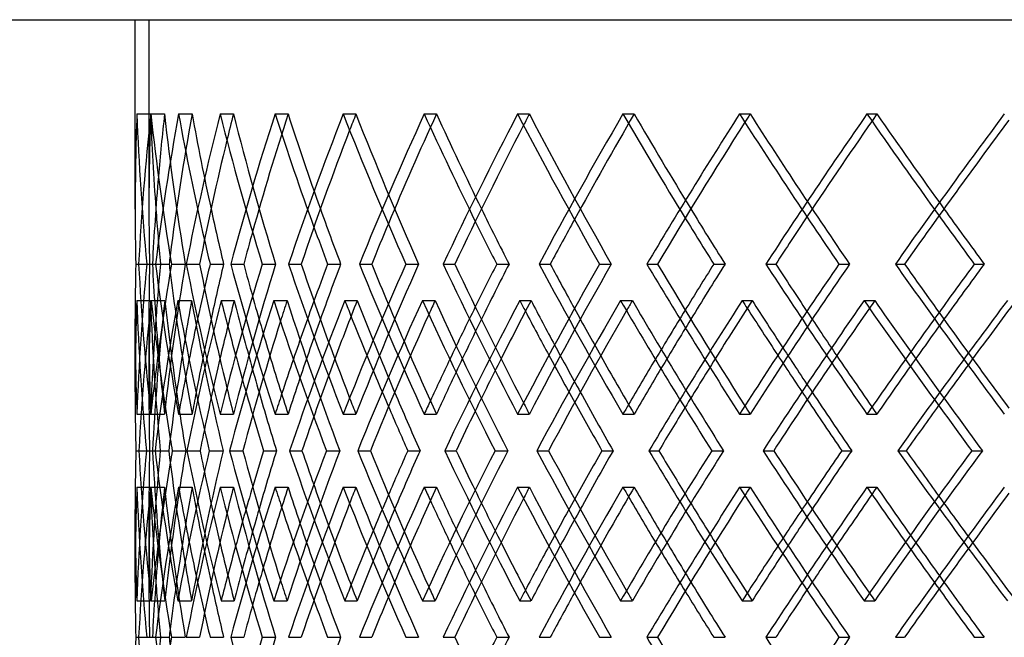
# Model space of a CAD drawing. Header units: millimetres. Extents: x -675 to 675, y -366 to 624.
# Tile 3 of 14: x -496 to -317, y 54 to 166. Entities that reach past the tile are written whole.
import ezdxf

# ---------------------------------------------------------------- set-up
doc = ezdxf.new("R2010")
doc.units = ezdxf.units.MM
doc.layers.add('HIDDEN', color=7, linetype='Continuous')
doc.layers.add('THICK', color=7, linetype='Continuous')

msp = doc.modelspace()

# ---------------------------------------------------------------- linework, layer by layer
at = {"layer": 'HIDDEN'}
for p, q in [((-472.5, 166), (-472.5, 131.61)), ((-472.5, 166), (472.5, 166)), ((-474.68, 148.86), (-472.18, 148.86)), ((-472.15, 148.86), (-469.67, 148.86)), ((-467.1, 148.86), (-464.64, 148.86)), ((-459.55, 148.86), (-457.14, 148.86)), ((-449.56, 148.86), (-447.19, 148.86)), ((-437.16, 148.86), (-434.86, 148.86)), ((-422.44, 148.86), (-420.21, 148.86)), ((-405.46, 148.86), (-403.32, 148.86)), ((-386.31, 148.86), (-384.28, 148.86)), ((-365.11, 148.86), (-363.19, 148.86)), ((-341.95, 148.86), (-340.15, 148.86)), ((-474.9, 121.57), (-472.39, 121.57)), ((-472.9, 121.57), (-471.87, 121.57)), ((-471.29, 121.57), (-468.82, 121.57)), ((-468.38, 121.57), (-465.9, 121.57)), ((-457.63, 121.57), (-455.26, 121.57)), ((-451.89, 121.57), (-449.47, 121.57)), ((-434.22, 121.57), (-431.99, 121.57)), ((-425.77, 121.57), (-423.46, 121.57)), ((-401.56, 121.57), (-399.52, 121.57)), ((-390.57, 121.57), (-388.43, 121.57)), ((-360.34, 121.57), (-358.53, 121.57)), ((-347.04, 121.57), (-345.12, 121.57)), ((-474.71, 114.93), (-472.2, 114.93)), ((-472.07, 114.93), (-469.6, 114.93)), ((-467.23, 114.93), (-464.74, 114.93)), ((-459.37, 114.93), (-456.99, 114.93)), ((-449.8, 114.93), (-447.37, 114.93)), ((-436.87, 114.93), (-434.64, 114.93)), ((-422.78, 114.93), (-420.47, 114.93)), ((-405.07, 114.93), (-403.03, 114.93)), ((-386.74, 114.93), (-384.6, 114.93)), ((-364.63, 114.93), (-362.83, 114.93)), ((-342.47, 114.93), (-340.54, 114.93)), ((-472.5, 111.53), (-472.5, 98.25)), ((-474.68, 94.27), (-472.18, 94.27)), ((-472.15, 94.27), (-469.67, 94.27)), ((-467.1, 94.27), (-464.64, 94.27)), ((-459.55, 94.27), (-457.14, 94.27)), ((-449.56, 94.27), (-447.19, 94.27)), ((-437.16, 94.27), (-434.86, 94.27)), ((-422.44, 94.27), (-420.21, 94.27)), ((-405.46, 94.27), (-403.32, 94.27)), ((-386.31, 94.27), (-384.28, 94.27)), ((-365.11, 94.27), (-363.19, 94.27)), ((-341.95, 94.27), (-340.15, 94.27)), ((-474.32, 87.63), (-471.84, 87.63)), ((-472.96, 87.63), (-472.38, 87.63)), ((-472.96, 87.63), (-470.44, 87.63)), ((-465.58, 87.63), (-463.19, 87.63)), ((-461.51, 87.63), (-459.01, 87.63)), ((-446.91, 87.63), (-444.67, 87.63)), ((-440.23, 87.63), (-437.79, 87.63)), ((-418.72, 87.63), (-416.67, 87.63)), ((-409.57, 87.63), (-407.25, 87.63)), ((-381.6, 87.63), (-379.79, 87.63)), ((-370.18, 87.63), (-368.02, 87.63)), ((-336.35, 87.63), (-334.81, 87.63)), ((-322.89, 87.63), (-320.96, 87.63)), ((-474.68, 81), (-472.18, 81)), ((-472.15, 81), (-469.67, 81)), ((-467.1, 81), (-464.64, 81)), ((-459.55, 81), (-457.14, 81)), ((-449.56, 81), (-447.19, 81)), ((-437.16, 81), (-434.86, 81)), ((-422.44, 81), (-420.21, 81)), ((-405.46, 81), (-403.32, 81)), ((-386.31, 81), (-384.28, 81)), ((-365.11, 81), (-363.19, 81)), ((-341.95, 81), (-340.15, 81)), ((-472.5, 77.01), (-472.5, 63.74)), ((-474.71, 60.34), (-472.2, 60.34)), ((-472.07, 60.34), (-469.6, 60.34)), ((-467.23, 60.34), (-464.74, 60.34)), ((-459.37, 60.34), (-456.99, 60.34)), ((-449.8, 60.34), (-447.37, 60.34)), ((-436.87, 60.34), (-434.64, 60.34)), ((-422.78, 60.34), (-420.47, 60.34)), ((-405.07, 60.34), (-403.03, 60.34)), ((-386.74, 60.34), (-384.6, 60.34)), ((-364.63, 60.34), (-362.83, 60.34)), ((-342.47, 60.34), (-340.54, 60.34)), ((-474.9, 53.7), (-472.39, 53.7)), ((-472.9, 53.7), (-471.87, 53.7)), ((-471.29, 53.7), (-468.82, 53.7)), ((-468.38, 53.7), (-465.9, 53.7)), ((-457.63, 53.7), (-455.26, 53.7)), ((-451.89, 53.7), (-449.47, 53.7)), ((-434.22, 53.7), (-431.99, 53.7)), ((-425.77, 53.7), (-423.46, 53.7)), ((-401.56, 53.7), (-399.52, 53.7)), ((-390.57, 53.7), (-388.43, 53.7)), ((-360.34, 53.7), (-358.53, 53.7)), ((-347.04, 53.7), (-345.12, 53.7))]:
    msp.add_line(p, q, dxfattribs=at)
for centre, major_axis, ratio, start_param, end_param in [((0, 148.86), (341.95, 341.95), 0.964121, 2.337929, 2.37446), ((0, 148.86), (341.95, -341.95), 0.964121, -2.337929, -2.280428), ((0, 148.86), (340.15, 340.15), 0.964121, 2.337929, 2.37446), ((0, 148.86), (340.15, -340.15), 0.964121, -2.337929, -2.301399), ((0, 148.86), (365.11, 365.11), 0.832206, 2.264869, 2.322371), ((0, 148.86), (351.9, 351.9), 0.896004, 2.301399, 2.325452), ((0, 148.86), (351.9, -351.9), 0.896004, -2.301399, -2.243593), ((0, 148.86), (363.19, 363.19), 0.832206, 2.264869, 2.319488), ((0, 148.86), (365.11, -365.11), 0.832206, -2.264869, -2.216615), ((0, 148.86), (363.19, -363.19), 0.832206, -2.264869, -2.228339), ((0, 148.86), (373.98, 373.98), 0.772175, 2.228339, 2.238459), ((0, 148.86), (386.31, 386.31), 0.715439, 2.191809, 2.24931), ((0, 148.86), (373.98, -373.98), 0.772175, -2.228339, -2.170533), ((0, 148.86), (384.28, 384.28), 0.715439, 2.191809, 2.237232), ((0, 148.86), (386.31, -386.31), 0.715439, -2.191809, -2.148492), ((0, 148.86), (384.28, -384.28), 0.715439, -2.191809, -2.155279), ((0, 148.86), (394.06, 394.06), 0.661594, 2.155279, 2.161504), ((0, 148.86), (394.06, -394.06), 0.661594, -2.155279, -2.097473), ((0, 148.86), (405.46, 405.46), 0.610291, 2.118749, 2.17625), ((0, 148.86), (403.32, 403.32), 0.610291, 2.118749, 2.16102), ((0, 148.86), (405.46, -405.46), 0.610291, -2.118749, -2.077625), ((0, 148.86), (403.32, -403.32), 0.610291, -2.118749, -2.082218), ((0, 148.86), (412.04, 412.04), 0.561227, 2.082218, 2.086553), ((0, 148.86), (412.04, -412.04), 0.561227, -2.082218, -2.024412), ((0, 148.86), (422.44, 422.44), 0.514135, 2.045688, 2.10319), ((0, 148.86), (420.21, 420.21), 0.514135, 2.045688, 2.086314), ((0, 148.86), (422.44, -422.44), 0.514135, -2.045688, -2.005846), ((0, 148.86), (420.21, -420.21), 0.514135, -2.045688, -2.009158), ((0, 148.86), (427.82, 427.82), 0.468781, 2.009158, 2.012337), ((0, 148.86), (427.82, -427.82), 0.468781, -2.009158, -1.951352), ((0, 148.86), (437.16, 437.16), 0.424954, 1.972628, 2.03013), ((0, 148.86), (434.86, 434.86), 0.424954, 1.972628, 2.012208), ((0, 148.86), (437.16, -437.16), 0.424954, -1.972628, -1.933657), ((0, 148.86), (434.86, -434.86), 0.424954, -1.972628, -1.936098), ((0, 148.86), (340.15, 340.15), 0.964121, 2.37446, 2.395736), ((0, 94.27), (341.95, 341.95), 0.964121, 2.280428, 2.337929), ((0, 94.27), (340.15, -340.15), 0.964121, -2.395736, -2.37446), ((0, 94.27), (365.11, -365.11), 0.832206, -2.322371, -2.264869), ((0, 94.27), (351.9, 351.9), 0.896004, 2.243593, 2.301399), ((0, 94.27), (363.19, -363.19), 0.832206, -2.319488, -2.287347), ((0, 94.27), (386.31, -386.31), 0.715439, -2.24931, -2.191809), ((0, 94.27), (373.98, 373.98), 0.772175, 2.170533, 2.228339), ((0, 94.27), (394.06, 394.06), 0.661594, 2.097473, 2.155279), ((0, 94.27), (405.46, -405.46), 0.610291, -2.17625, -2.118749), ((0, 94.27), (412.04, 412.04), 0.561227, 2.024412, 2.082218), ((0, 94.27), (422.44, -422.44), 0.514135, -2.10319, -2.045688), ((0, 94.27), (427.82, 427.82), 0.468781, 1.951352, 2.009158), ((0, 94.27), (437.16, -437.16), 0.424954, -2.03013, -1.972628), ((0, 94.27), (365.11, 365.11), 0.832206, 2.216615, 2.243859), ((0, 148.86), (365.11, 365.11), 0.832206, 2.336369, 2.394137), ((0, 81), (340.15, -340.15), 0.964121, -2.409808, -2.37446), ((0, 148.86), (340.15, 340.15), 0.964121, 2.409808, 2.467885), ((0, 81), (365.11, -365.11), 0.832206, -2.336369, -2.28343), ((0, 81), (351.9, 351.9), 0.896004, 2.229521, 2.244138), ((0, 148.86), (386.31, 386.31), 0.715439, 2.263308, 2.321077), ((0, 148.86), (351.9, -351.9), 0.896004, -2.229521, -2.171443), ((0, 81), (386.31, -386.31), 0.715439, -2.263308, -2.25349), ((0, 94.27), (384.28, -384.28), 0.715439, -2.237232, -2.214287), ((0, 81), (373.98, 373.98), 0.772175, 2.156461, 2.164438), ((0, 148.86), (373.98, -373.98), 0.772175, -2.156461, -2.098383), ((0, 148.86), (405.46, 405.46), 0.610291, 2.190248, 2.248017), ((0, 94.27), (386.31, 386.31), 0.715439, 2.148492, 2.170799), ((0, 81), (405.46, -405.46), 0.610291, -2.190248, -2.184269), ((0, 81), (394.06, 394.06), 0.661594, 2.0834, 2.088752), ((0, 148.86), (394.06, -394.06), 0.661594, -2.0834, -2.025323), ((0, 148.86), (422.44, 422.44), 0.514135, 2.117188, 2.174956), ((0, 81), (422.44, -422.44), 0.514135, -2.117188, -2.113079), ((0, 81), (412.04, 412.04), 0.561227, 2.01034, 2.014238), ((0, 148.86), (412.04, -412.04), 0.561227, -2.01034, -1.952262), ((0, 148.86), (437.16, 437.16), 0.424954, 2.044127, 2.101896), ((0, 81), (437.16, -437.16), 0.424954, -2.044127, -2.041163), ((0, 81), (427.82, 427.82), 0.468781, 1.93728, 1.940221), ((0, 148.86), (427.82, -427.82), 0.468781, -1.93728, -1.879202), ((0, 148.86), (449.56, 449.56), 0.341153, 1.971067, 2.028836), ((0, 81), (363.19, -363.19), 0.832206, -2.335455, -2.301399), ((0, 94.27), (403.32, -403.32), 0.610291, -2.16102, -2.141226), ((0, 94.27), (405.46, 405.46), 0.610291, 2.077625, 2.097739), ((0, 94.27), (420.21, -420.21), 0.514135, -2.086314, -2.068166), ((0, 94.27), (422.44, 422.44), 0.514135, 2.005846, 2.024678), ((0, 94.27), (434.86, -434.86), 0.424954, -2.012208, -1.995106), ((0, 94.27), (341.95, -341.95), 0.964121, -2.37446, -2.337929), ((0, 94.27), (340.15, -340.15), 0.964121, -2.37446, -2.337929), ((0, 94.27), (340.15, 340.15), 0.964121, 2.301399, 2.337929), ((0, 148.86), (363.19, 363.19), 0.832206, 2.344893, 2.394825), ((0, 94.27), (363.19, 363.19), 0.832206, 2.228339, 2.256577), ((0, 94.27), (384.28, 384.28), 0.715439, 2.155279, 2.177978), ((0, 94.27), (403.32, 403.32), 0.610291, 2.082218, 2.102562), ((0, 94.27), (420.21, 420.21), 0.514135, 2.009158, 2.028153), ((0, 94.27), (437.16, 437.16), 0.424954, 1.933657, 1.951618), ((0, 94.27), (434.86, 434.86), 0.424954, 1.936098, 1.954188), ((0, 81), (384.28, -384.28), 0.715439, -2.251722, -2.228339), ((0, 81), (403.32, -403.32), 0.610291, -2.175251, -2.155279), ((0, 94.27), (351.9, -351.9), 0.896004, -2.325452, -2.301399), ((0, 81), (420.21, -420.21), 0.514135, -2.100456, -2.082218), ((0, 81), (434.86, -434.86), 0.424954, -2.026309, -2.009158), ((0, 148.86), (384.28, 384.28), 0.715439, 2.286184, 2.313583), ((0, 81), (386.31, -386.31), 0.715439, -2.242317, -2.219498), ((0, 148.86), (403.32, 403.32), 0.610291, 2.213123, 2.235553), ((0, 81), (405.46, -405.46), 0.610291, -2.169257, -2.14957), ((0, 148.86), (420.21, 420.21), 0.514135, 2.140063, 2.160286), ((0, 81), (422.44, -422.44), 0.514135, -2.096197, -2.078145), ((0, 148.86), (434.86, 434.86), 0.424954, 2.067003, 2.085937), ((0, 81), (437.16, -437.16), 0.424954, -2.023137, -2.006125), ((0, 148.86), (447.19, 447.19), 0.341153, 1.993943, 2.012001), ((0, 94.27), (365.11, 365.11), 0.832206, 2.25062, 2.264869), ((0, 94.27), (373.98, -373.98), 0.772175, -2.238459, -2.228339), ((0, 81), (340.15, -340.15), 0.964121, -2.37446, -2.351972), ((0, 94.27), (386.31, 386.31), 0.715439, 2.184095, 2.191809), ((0, 94.27), (394.06, -394.06), 0.661594, -2.161504, -2.155279), ((0, 94.27), (405.46, 405.46), 0.610291, 2.11363, 2.118749), ((0, 94.27), (412.04, -412.04), 0.561227, -2.086553, -2.082218), ((0, 94.27), (422.44, 422.44), 0.514135, 2.04201, 2.045688), ((0, 94.27), (427.82, -427.82), 0.468781, -2.012337, -2.009158), ((0, 94.27), (437.16, 437.16), 0.424954, 1.969898, 1.972628), ((0, 26.4), (365.11, -365.11), 0.832206, -2.394137, -2.336369), ((0, 94.27), (340.15, 340.15), 0.964121, 2.351972, 2.37446), ((0, 26.4), (340.15, -340.15), 0.964121, -2.467885, -2.409808), ((0, 26.4), (363.19, -363.19), 0.832206, -2.394825, -2.344893), ((0, 26.4), (386.31, -386.31), 0.715439, -2.321077, -2.263308), ((0, 26.4), (351.9, 351.9), 0.896004, 2.171443, 2.229521), ((0, 26.4), (373.98, 373.98), 0.772175, 2.098383, 2.156461), ((0, 26.4), (405.46, -405.46), 0.610291, -2.248017, -2.190248), ((0, 26.4), (394.06, 394.06), 0.661594, 2.025323, 2.0834), ((0, 26.4), (422.44, -422.44), 0.514135, -2.174956, -2.117188), ((0, 26.4), (412.04, 412.04), 0.561227, 1.952262, 2.01034), ((0, 26.4), (437.16, -437.16), 0.424954, -2.101896, -2.044127), ((0, 26.4), (427.82, 427.82), 0.468781, 1.879202, 1.93728), ((0, 26.4), (449.56, -449.56), 0.341153, -2.028836, -1.971067), ((0, 94.27), (365.11, 365.11), 0.832206, 2.28343, 2.336369), ((0, 26.4), (384.28, -384.28), 0.715439, -2.313583, -2.286184), ((0, 81), (341.95, 341.95), 0.964121, 2.337929, 2.37446), ((0, 81), (341.95, -341.95), 0.964121, -2.337929, -2.280428), ((0, 81), (340.15, 340.15), 0.964121, 2.337929, 2.37446), ((0, 81), (340.15, -340.15), 0.964121, -2.337929, -2.301399), ((0, 81), (365.11, 365.11), 0.832206, 2.264869, 2.322371), ((0, 81), (351.9, 351.9), 0.896004, 2.301399, 2.325452), ((0, 81), (351.9, -351.9), 0.896004, -2.301399, -2.243593), ((0, 81), (365.11, -365.11), 0.832206, -2.264869, -2.25062), ((0, 81), (373.98, 373.98), 0.772175, 2.228339, 2.238459), ((0, 81), (386.31, 386.31), 0.715439, 2.191809, 2.24931), ((0, 81), (373.98, -373.98), 0.772175, -2.228339, -2.170533), ((0, 94.27), (386.31, 386.31), 0.715439, 2.219498, 2.242317), ((0, 81), (386.31, -386.31), 0.715439, -2.191809, -2.184095), ((0, 26.4), (403.32, -403.32), 0.610291, -2.235553, -2.213123), ((0, 81), (394.06, 394.06), 0.661594, 2.155279, 2.161504), ((0, 81), (394.06, -394.06), 0.661594, -2.155279, -2.097473), ((0, 81), (405.46, 405.46), 0.610291, 2.118749, 2.17625), ((0, 81), (405.46, -405.46), 0.610291, -2.118749, -2.11363), ((0, 81), (412.04, 412.04), 0.561227, 2.082218, 2.086553), ((0, 81), (412.04, -412.04), 0.561227, -2.082218, -2.024412), ((0, 81), (422.44, 422.44), 0.514135, 2.045688, 2.10319), ((0, 81), (422.44, -422.44), 0.514135, -2.045688, -2.04201), ((0, 81), (427.82, 427.82), 0.468781, 2.009158, 2.012337), ((0, 81), (427.82, -427.82), 0.468781, -2.009158, -1.951352), ((0, 81), (437.16, 437.16), 0.424954, 1.972628, 2.03013), ((0, 81), (437.16, -437.16), 0.424954, -1.972628, -1.969898), ((0, 94.27), (405.46, 405.46), 0.610291, 2.14957, 2.169257), ((0, 26.4), (420.21, -420.21), 0.514135, -2.160286, -2.140063), ((0, 94.27), (422.44, 422.44), 0.514135, 2.078145, 2.096197), ((0, 26.4), (434.86, -434.86), 0.424954, -2.085937, -2.067003), ((0, 26.4), (447.19, -447.19), 0.341153, -2.012001, -1.993943), ((0, 94.27), (340.15, 340.15), 0.964121, 2.37446, 2.409808), ((0, 94.27), (363.19, 363.19), 0.832206, 2.301399, 2.335455), ((0, 81), (363.19, -363.19), 0.832206, -2.256577, -2.228339), ((0, 94.27), (384.28, 384.28), 0.715439, 2.228339, 2.251722), ((0, 94.27), (403.32, 403.32), 0.610291, 2.155279, 2.175251), ((0, 94.27), (420.21, 420.21), 0.514135, 2.082218, 2.100456), ((0, 94.27), (437.16, 437.16), 0.424954, 2.006125, 2.023137), ((0, 94.27), (434.86, 434.86), 0.424954, 2.009158, 2.026309), ((0, 81), (384.28, -384.28), 0.715439, -2.177978, -2.155279), ((0, 81), (403.32, -403.32), 0.610291, -2.102562, -2.082218), ((0, 81), (420.21, -420.21), 0.514135, -2.028153, -2.009158), ((0, 81), (434.86, -434.86), 0.424954, -1.954188, -1.936098), ((0, 81), (363.19, 363.19), 0.832206, 2.287347, 2.319488), ((0, 81), (365.11, -365.11), 0.832206, -2.243859, -2.216615), ((0, 81), (384.28, 384.28), 0.715439, 2.214287, 2.237232), ((0, 81), (386.31, -386.31), 0.715439, -2.170799, -2.148492), ((0, 81), (403.32, 403.32), 0.610291, 2.141226, 2.16102), ((0, 81), (405.46, -405.46), 0.610291, -2.097739, -2.077625), ((0, 81), (420.21, 420.21), 0.514135, 2.068166, 2.086314), ((0, 81), (422.44, -422.44), 0.514135, -2.024678, -2.005846), ((0, 81), (434.86, 434.86), 0.424954, 1.995106, 2.012208), ((0, 81), (437.16, -437.16), 0.424954, -1.951618, -1.933657), ((0, 94.27), (351.9, -351.9), 0.896004, -2.244138, -2.229521), ((0, 94.27), (386.31, 386.31), 0.715439, 2.25349, 2.263308), ((0, 81), (340.15, 340.15), 0.964121, 2.37446, 2.395736), ((0, 94.27), (373.98, -373.98), 0.772175, -2.164438, -2.156461), ((0, 94.27), (405.46, 405.46), 0.610291, 2.184269, 2.190248), ((0, 94.27), (394.06, -394.06), 0.661594, -2.088752, -2.0834), ((0, 94.27), (422.44, 422.44), 0.514135, 2.113079, 2.117188), ((0, 94.27), (412.04, -412.04), 0.561227, -2.014238, -2.01034), ((0, 94.27), (437.16, 437.16), 0.424954, 2.041163, 2.044127), ((0, 94.27), (427.82, -427.82), 0.468781, -1.940221, -1.93728), ((0, 26.4), (365.11, -365.11), 0.832206, -2.322371, -2.264869), ((0, 26.4), (386.31, -386.31), 0.715439, -2.24931, -2.191809), ((0, 26.4), (373.98, 373.98), 0.772175, 2.170533, 2.228339), ((0, 26.4), (427.82, 427.82), 0.468781, 1.951352, 2.009158), ((0, 26.4), (437.16, -437.16), 0.424954, -2.03013, -1.972628)]:
    msp.add_ellipse(centre, major_axis=major_axis, ratio=ratio, start_param=start_param, end_param=end_param, dxfattribs=at)
at = {"layer": 'THICK'}
for p, q in [((-675, 166), (675, 166)), ((-475, 131.52), (-475, 166)), ((-474.36, 121.57), (-471.87, 121.57)), ((-471.87, 121.57), (-470.4, 121.57)), ((-465.7, 121.57), (-463.28, 121.57)), ((-461.37, 121.57), (-458.91, 121.57)), ((-447.12, 121.57), (-444.81, 121.57)), ((-440, 121.57), (-437.63, 121.57)), ((-419.01, 121.57), (-416.87, 121.57)), ((-409.26, 121.57), (-407.03, 121.57)), ((-381.97, 121.57), (-380.04, 121.57)), ((-369.79, 121.57), (-367.75, 121.57)), ((-336.78, 121.57), (-335.11, 121.57)), ((-322.44, 121.57), (-320.64, 121.57)), ((-475, 98.35), (-475, 111.62)), ((-474.88, 87.63), (-472.96, 87.63)), ((-471.38, 87.63), (-468.89, 87.63)), ((-468.26, 87.63), (-465.8, 87.63)), ((-457.83, 87.63), (-455.41, 87.63)), ((-451.66, 87.63), (-449.29, 87.63)), ((-434.53, 87.63), (-432.23, 87.63)), ((-425.43, 87.63), (-423.21, 87.63)), ((-401.96, 87.63), (-399.83, 87.63)), ((-390.14, 87.63), (-388.1, 87.63)), ((-360.83, 87.63), (-358.91, 87.63)), ((-346.53, 87.63), (-344.73, 87.63)), ((-475, 63.65), (-475, 76.92)), ((-474.36, 53.7), (-471.87, 53.7)), ((-471.87, 53.7), (-470.4, 53.7)), ((-465.7, 53.7), (-463.28, 53.7)), ((-461.37, 53.7), (-458.91, 53.7)), ((-447.12, 53.7), (-444.81, 53.7)), ((-440, 53.7), (-437.63, 53.7)), ((-419.01, 53.7), (-416.87, 53.7)), ((-409.26, 53.7), (-407.03, 53.7)), ((-381.97, 53.7), (-380.04, 53.7)), ((-369.79, 53.7), (-367.75, 53.7)), ((-336.78, 53.7), (-335.11, 53.7)), ((-322.44, 53.7), (-320.64, 53.7))]:
    msp.add_line(p, q, dxfattribs=at)
for centre, major_axis, ratio, start_param, end_param in [((0, 148.86), (353.77, 353.77), 0.896004, 2.301399, 2.358901), ((0, 148.86), (353.77, -353.77), 0.896004, -2.301399, -2.243898), ((0, 148.86), (375.96, 375.96), 0.772175, 2.228339, 2.285841), ((0, 148.86), (375.96, -375.96), 0.772175, -2.228339, -2.170837), ((0, 148.86), (396.15, 396.15), 0.661594, 2.155279, 2.21278), ((0, 148.86), (396.15, -396.15), 0.661594, -2.155279, -2.097777), ((0, 148.86), (414.22, 414.22), 0.561227, 2.082218, 2.13972), ((0, 148.86), (414.22, -414.22), 0.561227, -2.082218, -2.024717), ((0, 148.86), (430.09, 430.09), 0.468781, 2.009158, 2.06666), ((0, 148.86), (430.09, -430.09), 0.468781, -2.009158, -1.951657), ((0, 148.86), (443.66, 443.66), 0.382468, 1.936098, 1.993599), ((0, 148.86), (412.04, 412.04), 0.561227, 2.086553, 2.140025), ((0, 148.86), (427.82, 427.82), 0.468781, 2.012337, 2.066964), ((0, 148.86), (441.32, 441.32), 0.382468, 1.938468, 1.993904), ((0, 148.86), (394.06, 394.06), 0.661594, 2.161504, 2.213085), ((0, 148.86), (373.98, 373.98), 0.772175, 2.238459, 2.286145), ((0, 148.86), (351.9, 351.9), 0.896004, 2.325452, 2.359205), ((0, 148.86), (341.95, 341.95), 0.964121, 2.37446, 2.395431), ((0, 148.86), (340.15, -340.15), 0.964121, -2.301399, -2.280123), ((0, 148.86), (363.19, -363.19), 0.832206, -2.228339, -2.207063), ((0, 148.86), (384.28, -384.28), 0.715439, -2.155279, -2.134003), ((0, 148.86), (403.32, -403.32), 0.610291, -2.082218, -2.060942), ((0, 148.86), (420.21, -420.21), 0.514135, -2.009158, -1.987882), ((0, 148.86), (434.86, -434.86), 0.424954, -1.936098, -1.914822), ((0, 148.86), (403.32, 403.32), 0.610291, 2.16102, 2.176555), ((0, 148.86), (405.46, -405.46), 0.610291, -2.077625, -2.061247), ((0, 148.86), (420.21, 420.21), 0.514135, 2.086314, 2.103494), ((0, 148.86), (422.44, -422.44), 0.514135, -2.005846, -1.988187), ((0, 148.86), (434.86, 434.86), 0.424954, 2.012208, 2.030434), ((0, 148.86), (437.16, -437.16), 0.424954, -1.933657, -1.915126), ((0, 148.86), (384.28, 384.28), 0.715439, 2.237232, 2.249615), ((0, 148.86), (386.31, -386.31), 0.715439, -2.148492, -2.134307), ((0, 148.86), (365.11, -365.11), 0.832206, -2.216615, -2.207368), ((0, 148.86), (363.19, 363.19), 0.832206, 2.319488, 2.322675), ((0, 94.27), (341.95, -341.95), 0.964121, -2.395431, -2.37446), ((0, 94.27), (353.77, -353.77), 0.896004, -2.358901, -2.301399), ((0, 94.27), (353.77, 353.77), 0.896004, 2.243898, 2.301399), ((0, 94.27), (351.9, -351.9), 0.896004, -2.359205, -2.325452), ((0, 94.27), (340.15, 340.15), 0.964121, 2.280123, 2.301399), ((0, 94.27), (363.19, -363.19), 0.832206, -2.322675, -2.319488), ((0, 94.27), (375.96, -375.96), 0.772175, -2.285841, -2.228339), ((0, 94.27), (373.98, -373.98), 0.772175, -2.286145, -2.238459), ((0, 94.27), (365.11, 365.11), 0.832206, 2.207368, 2.216615), ((0, 94.27), (363.19, 363.19), 0.832206, 2.207063, 2.228339), ((0, 94.27), (375.96, 375.96), 0.772175, 2.170837, 2.228339), ((0, 94.27), (384.28, -384.28), 0.715439, -2.249615, -2.237232), ((0, 94.27), (396.15, -396.15), 0.661594, -2.21278, -2.155279), ((0, 94.27), (394.06, -394.06), 0.661594, -2.213085, -2.161504), ((0, 94.27), (386.31, 386.31), 0.715439, 2.134307, 2.148492), ((0, 94.27), (384.28, 384.28), 0.715439, 2.134003, 2.155279), ((0, 94.27), (396.15, 396.15), 0.661594, 2.097777, 2.155279), ((0, 94.27), (403.32, -403.32), 0.610291, -2.176555, -2.16102), ((0, 94.27), (414.22, -414.22), 0.561227, -2.13972, -2.082218), ((0, 94.27), (412.04, -412.04), 0.561227, -2.140025, -2.086553), ((0, 94.27), (405.46, 405.46), 0.610291, 2.061247, 2.077625), ((0, 94.27), (403.32, 403.32), 0.610291, 2.060942, 2.082218), ((0, 94.27), (414.22, 414.22), 0.561227, 2.024717, 2.082218), ((0, 94.27), (420.21, -420.21), 0.514135, -2.103494, -2.086314), ((0, 94.27), (430.09, -430.09), 0.468781, -2.06666, -2.009158), ((0, 94.27), (427.82, -427.82), 0.468781, -2.066964, -2.012337), ((0, 94.27), (422.44, 422.44), 0.514135, 1.988187, 2.005846), ((0, 94.27), (420.21, 420.21), 0.514135, 1.987882, 2.009158), ((0, 94.27), (430.09, 430.09), 0.468781, 1.951657, 2.009158), ((0, 94.27), (434.86, -434.86), 0.424954, -2.030434, -2.012208), ((0, 94.27), (443.66, -443.66), 0.382468, -1.993599, -1.936098), ((0, 94.27), (441.32, -441.32), 0.382468, -1.993904, -1.938468), ((0, 94.27), (437.16, 437.16), 0.424954, 1.915126, 1.933657), ((0, 94.27), (434.86, 434.86), 0.424954, 1.914822, 1.936098), ((0, 81), (341.95, -341.95), 0.964121, -2.409429, -2.37446), ((0, 148.86), (341.95, 341.95), 0.964121, 2.409429, 2.467198), ((0, 81), (353.77, 353.77), 0.896004, 2.2299, 2.28743), ((0, 148.86), (363.19, 363.19), 0.832206, 2.336748, 2.344893), ((0, 81), (363.19, -363.19), 0.832206, -2.336748, -2.335455), ((0, 148.86), (353.77, -353.77), 0.896004, -2.2299, -2.172131), ((0, 148.86), (384.28, 384.28), 0.715439, 2.263687, 2.286184), ((0, 81), (375.96, 375.96), 0.772175, 2.156839, 2.21437), ((0, 81), (384.28, -384.28), 0.715439, -2.263687, -2.251722), ((0, 148.86), (375.96, -375.96), 0.772175, -2.156839, -2.099071), ((0, 148.86), (403.32, 403.32), 0.610291, 2.190627, 2.213123), ((0, 81), (403.32, -403.32), 0.610291, -2.190627, -2.175251), ((0, 81), (396.15, 396.15), 0.661594, 2.083779, 2.14131), ((0, 148.86), (396.15, -396.15), 0.661594, -2.083779, -2.02601), ((0, 148.86), (420.21, 420.21), 0.514135, 2.117567, 2.140063), ((0, 81), (420.21, -420.21), 0.514135, -2.117567, -2.100456), ((0, 81), (414.22, 414.22), 0.561227, 2.010719, 2.068249), ((0, 148.86), (414.22, -414.22), 0.561227, -2.010719, -1.95295), ((0, 148.86), (434.86, 434.86), 0.424954, 2.044506, 2.067003), ((0, 81), (434.86, -434.86), 0.424954, -2.044506, -2.026309), ((0, 81), (430.09, 430.09), 0.468781, 1.937659, 1.995189), ((0, 148.86), (430.09, -430.09), 0.468781, -1.937659, -1.87989), ((0, 148.86), (447.19, 447.19), 0.341153, 1.971446, 1.993943), ((0, 81), (422.44, -422.44), 0.514135, -2.113079, -2.096197), ((0, 81), (412.04, 412.04), 0.561227, 2.014238, 2.068175), ((0, 81), (437.16, -437.16), 0.424954, -2.041163, -2.023137), ((0, 81), (427.82, 427.82), 0.468781, 1.940221, 1.995115), ((0, 81), (373.98, 373.98), 0.772175, 2.164438, 2.214296), ((0, 81), (405.46, -405.46), 0.610291, -2.184269, -2.169257), ((0, 81), (394.06, 394.06), 0.661594, 2.088752, 2.141236), ((0, 81), (386.31, -386.31), 0.715439, -2.25349, -2.242317), ((0, 81), (351.9, 351.9), 0.896004, 2.244138, 2.287356), ((0, 94.27), (363.19, -363.19), 0.832206, -2.287347, -2.264869), ((0, 94.27), (365.11, 365.11), 0.832206, 2.243859, 2.25062), ((0, 94.27), (384.28, -384.28), 0.715439, -2.214287, -2.191809), ((0, 94.27), (386.31, 386.31), 0.715439, 2.170799, 2.184095), ((0, 94.27), (403.32, -403.32), 0.610291, -2.141226, -2.118749), ((0, 94.27), (405.46, 405.46), 0.610291, 2.097739, 2.11363), ((0, 94.27), (420.21, -420.21), 0.514135, -2.068166, -2.045688), ((0, 94.27), (422.44, 422.44), 0.514135, 2.024678, 2.04201), ((0, 94.27), (434.86, -434.86), 0.424954, -1.995106, -1.972628), ((0, 94.27), (437.16, 437.16), 0.424954, 1.951618, 1.969898), ((0, 94.27), (420.21, 420.21), 0.514135, 2.028153, 2.045688), ((0, 94.27), (434.86, 434.86), 0.424954, 1.954188, 1.972628), ((0, 94.27), (384.28, 384.28), 0.715439, 2.177978, 2.191809), ((0, 94.27), (403.32, 403.32), 0.610291, 2.102562, 2.118749), ((0, 81), (341.95, -341.95), 0.964121, -2.37446, -2.351899), ((0, 81), (363.19, -363.19), 0.832206, -2.301399, -2.278912), ((0, 94.27), (363.19, 363.19), 0.832206, 2.256577, 2.264869), ((0, 81), (384.28, -384.28), 0.715439, -2.228339, -2.205852), ((0, 81), (403.32, -403.32), 0.610291, -2.155279, -2.132792), ((0, 81), (420.21, -420.21), 0.514135, -2.082218, -2.059731), ((0, 81), (437.16, -437.16), 0.424954, -2.006125, -1.986597), ((0, 81), (434.86, -434.86), 0.424954, -2.009158, -1.986671), ((0, 81), (405.46, -405.46), 0.610291, -2.14957, -2.132718), ((0, 81), (422.44, -422.44), 0.514135, -2.078145, -2.059657), ((0, 148.86), (434.86, 434.86), 0.424954, 2.085937, 2.102584), ((0, 148.86), (447.19, 447.19), 0.341153, 2.012001, 2.029524), ((0, 81), (386.31, -386.31), 0.715439, -2.219498, -2.205778), ((0, 148.86), (403.32, 403.32), 0.610291, 2.235553, 2.248705), ((0, 148.86), (420.21, 420.21), 0.514135, 2.160286, 2.175644), ((0, 148.86), (384.28, 384.28), 0.715439, 2.313583, 2.321765), ((0, 81), (365.11, -365.11), 0.832206, -2.28343, -2.278838), ((0, 94.27), (341.95, 341.95), 0.964121, 2.351899, 2.37446), ((0, 26.4), (341.95, -341.95), 0.964121, -2.467198, -2.409429), ((0, 94.27), (353.77, -353.77), 0.896004, -2.28743, -2.2299), ((0, 94.27), (351.9, -351.9), 0.896004, -2.287356, -2.244138), ((0, 94.27), (365.11, 365.11), 0.832206, 2.278838, 2.28343), ((0, 94.27), (363.19, 363.19), 0.832206, 2.278912, 2.301399), ((0, 26.4), (353.77, 353.77), 0.896004, 2.172131, 2.2299), ((0, 26.4), (384.28, -384.28), 0.715439, -2.321765, -2.313583), ((0, 94.27), (375.96, -375.96), 0.772175, -2.21437, -2.156839), ((0, 94.27), (373.98, -373.98), 0.772175, -2.214296, -2.164438), ((0, 94.27), (386.31, 386.31), 0.715439, 2.205778, 2.219498), ((0, 94.27), (384.28, 384.28), 0.715439, 2.205852, 2.228339), ((0, 26.4), (375.96, 375.96), 0.772175, 2.099071, 2.156839), ((0, 26.4), (403.32, -403.32), 0.610291, -2.248705, -2.235553), ((0, 94.27), (396.15, -396.15), 0.661594, -2.14131, -2.083779), ((0, 94.27), (394.06, -394.06), 0.661594, -2.141236, -2.088752), ((0, 94.27), (405.46, 405.46), 0.610291, 2.132718, 2.14957), ((0, 94.27), (403.32, 403.32), 0.610291, 2.132792, 2.155279), ((0, 26.4), (396.15, 396.15), 0.661594, 2.02601, 2.083779), ((0, 26.4), (420.21, -420.21), 0.514135, -2.175644, -2.160286), ((0, 94.27), (414.22, -414.22), 0.561227, -2.068249, -2.010719), ((0, 94.27), (412.04, -412.04), 0.561227, -2.068175, -2.014238), ((0, 94.27), (422.44, 422.44), 0.514135, 2.059657, 2.078145), ((0, 94.27), (420.21, 420.21), 0.514135, 2.059731, 2.082218), ((0, 26.4), (414.22, 414.22), 0.561227, 1.95295, 2.010719), ((0, 26.4), (434.86, -434.86), 0.424954, -2.102584, -2.085937), ((0, 94.27), (430.09, -430.09), 0.468781, -1.995189, -1.937659), ((0, 94.27), (427.82, -427.82), 0.468781, -1.995115, -1.940221), ((0, 94.27), (437.16, 437.16), 0.424954, 1.986597, 2.006125), ((0, 94.27), (434.86, 434.86), 0.424954, 1.986671, 2.009158), ((0, 26.4), (430.09, 430.09), 0.468781, 1.87989, 1.937659), ((0, 26.4), (447.19, -447.19), 0.341153, -2.029524, -2.012001), ((0, 81), (353.77, 353.77), 0.896004, 2.301399, 2.358901), ((0, 81), (353.77, -353.77), 0.896004, -2.301399, -2.243898), ((0, 81), (363.19, 363.19), 0.832206, 2.264869, 2.287347), ((0, 81), (375.96, 375.96), 0.772175, 2.228339, 2.285841), ((0, 81), (363.19, -363.19), 0.832206, -2.264869, -2.256577), ((0, 81), (375.96, -375.96), 0.772175, -2.228339, -2.170837), ((0, 81), (384.28, 384.28), 0.715439, 2.191809, 2.214287), ((0, 81), (384.28, -384.28), 0.715439, -2.191809, -2.177978), ((0, 81), (396.15, 396.15), 0.661594, 2.155279, 2.21278), ((0, 81), (396.15, -396.15), 0.661594, -2.155279, -2.097777), ((0, 81), (403.32, 403.32), 0.610291, 2.118749, 2.141226), ((0, 81), (403.32, -403.32), 0.610291, -2.118749, -2.102562), ((0, 81), (414.22, 414.22), 0.561227, 2.082218, 2.13972), ((0, 81), (414.22, -414.22), 0.561227, -2.082218, -2.024717), ((0, 81), (420.21, 420.21), 0.514135, 2.045688, 2.068166), ((0, 81), (420.21, -420.21), 0.514135, -2.045688, -2.028153), ((0, 81), (430.09, 430.09), 0.468781, 2.009158, 2.06666), ((0, 81), (430.09, -430.09), 0.468781, -2.009158, -1.951657), ((0, 81), (434.86, 434.86), 0.424954, 1.972628, 1.995106), ((0, 81), (434.86, -434.86), 0.424954, -1.972628, -1.954188), ((0, 81), (443.66, 443.66), 0.382468, 1.936098, 1.993599), ((0, 81), (412.04, 412.04), 0.561227, 2.086553, 2.140025), ((0, 81), (422.44, -422.44), 0.514135, -2.04201, -2.024678), ((0, 81), (427.82, 427.82), 0.468781, 2.012337, 2.066964), ((0, 81), (437.16, -437.16), 0.424954, -1.969898, -1.951618), ((0, 81), (441.32, 441.32), 0.382468, 1.938468, 1.993904), ((0, 81), (386.31, -386.31), 0.715439, -2.184095, -2.170799), ((0, 81), (394.06, 394.06), 0.661594, 2.161504, 2.213085), ((0, 81), (405.46, -405.46), 0.610291, -2.11363, -2.097739), ((0, 94.27), (341.95, 341.95), 0.964121, 2.37446, 2.409429), ((0, 81), (373.98, 373.98), 0.772175, 2.238459, 2.286145), ((0, 81), (365.11, -365.11), 0.832206, -2.25062, -2.243859), ((0, 26.4), (384.28, -384.28), 0.715439, -2.286184, -2.263687), ((0, 94.27), (386.31, 386.31), 0.715439, 2.242317, 2.25349), ((0, 26.4), (403.32, -403.32), 0.610291, -2.213123, -2.190627), ((0, 94.27), (405.46, 405.46), 0.610291, 2.169257, 2.184269), ((0, 26.4), (420.21, -420.21), 0.514135, -2.140063, -2.117567), ((0, 94.27), (422.44, 422.44), 0.514135, 2.096197, 2.113079), ((0, 26.4), (434.86, -434.86), 0.424954, -2.067003, -2.044506), ((0, 94.27), (437.16, 437.16), 0.424954, 2.023137, 2.041163), ((0, 26.4), (447.19, -447.19), 0.341153, -1.993943, -1.971446), ((0, 81), (351.9, 351.9), 0.896004, 2.325452, 2.359205), ((0, 94.27), (420.21, 420.21), 0.514135, 2.100456, 2.117567), ((0, 94.27), (434.86, 434.86), 0.424954, 2.026309, 2.044506), ((0, 94.27), (403.32, 403.32), 0.610291, 2.175251, 2.190627), ((0, 94.27), (384.28, 384.28), 0.715439, 2.251722, 2.263687), ((0, 81), (341.95, 341.95), 0.964121, 2.37446, 2.395431), ((0, 81), (340.15, -340.15), 0.964121, -2.301399, -2.280123), ((0, 26.4), (363.19, -363.19), 0.832206, -2.344893, -2.336748), ((0, 81), (363.19, -363.19), 0.832206, -2.228339, -2.207063), ((0, 81), (384.28, -384.28), 0.715439, -2.155279, -2.134003), ((0, 81), (403.32, -403.32), 0.610291, -2.082218, -2.060942), ((0, 81), (420.21, -420.21), 0.514135, -2.009158, -1.987882), ((0, 81), (434.86, -434.86), 0.424954, -1.936098, -1.914822), ((0, 94.27), (363.19, 363.19), 0.832206, 2.335455, 2.336748), ((0, 81), (403.32, 403.32), 0.610291, 2.16102, 2.176555), ((0, 81), (405.46, -405.46), 0.610291, -2.077625, -2.061247), ((0, 81), (420.21, 420.21), 0.514135, 2.086314, 2.103494), ((0, 81), (422.44, -422.44), 0.514135, -2.005846, -1.988187), ((0, 81), (434.86, 434.86), 0.424954, 2.012208, 2.030434), ((0, 81), (437.16, -437.16), 0.424954, -1.933657, -1.915126), ((0, 81), (384.28, 384.28), 0.715439, 2.237232, 2.249615), ((0, 81), (386.31, -386.31), 0.715439, -2.148492, -2.134307), ((0, 81), (365.11, -365.11), 0.832206, -2.216615, -2.207368), ((0, 81), (363.19, 363.19), 0.832206, 2.319488, 2.322675), ((0, 26.4), (341.95, -341.95), 0.964121, -2.395431, -2.37446), ((0, 26.4), (353.77, -353.77), 0.896004, -2.358901, -2.301399), ((0, 26.4), (353.77, 353.77), 0.896004, 2.243898, 2.301399), ((0, 26.4), (340.15, 340.15), 0.964121, 2.280123, 2.301399), ((0, 26.4), (363.19, -363.19), 0.832206, -2.322675, -2.319488), ((0, 26.4), (375.96, 375.96), 0.772175, 2.170837, 2.228339), ((0, 26.4), (384.28, 384.28), 0.715439, 2.134003, 2.155279), ((0, 26.4), (412.04, -412.04), 0.561227, -2.140025, -2.086553), ((0, 26.4), (405.46, 405.46), 0.610291, 2.061247, 2.077625), ((0, 26.4), (403.32, 403.32), 0.610291, 2.060942, 2.082218), ((0, 26.4), (430.09, -430.09), 0.468781, -2.06666, -2.009158), ((0, 26.4), (427.82, -427.82), 0.468781, -2.066964, -2.012337), ((0, 26.4), (430.09, 430.09), 0.468781, 1.951657, 2.009158)]:
    msp.add_ellipse(centre, major_axis=major_axis, ratio=ratio, start_param=start_param, end_param=end_param, dxfattribs=at)

doc.saveas('drawing.dxf')
